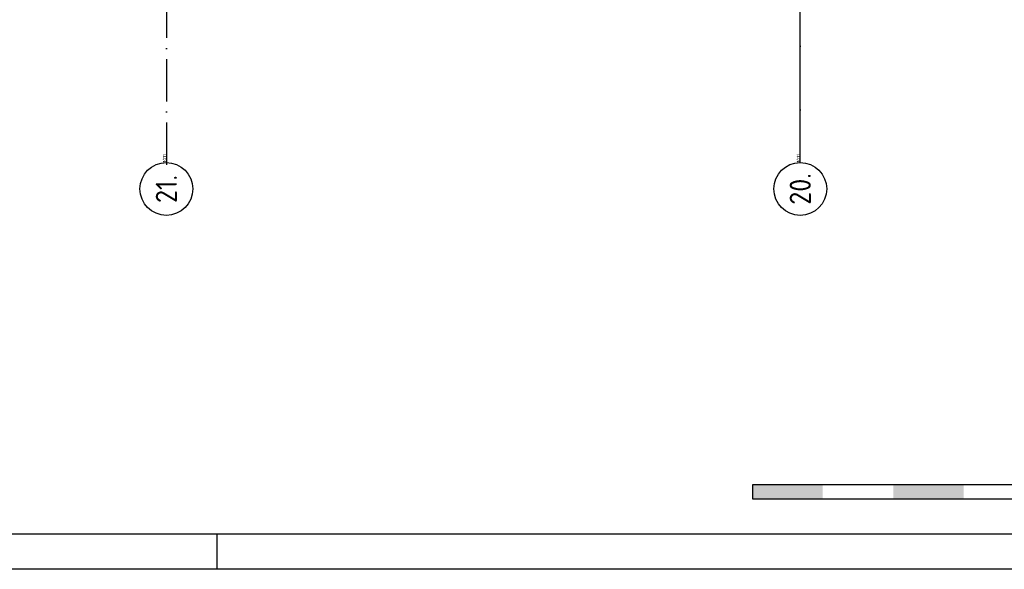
# Model space of a CAD drawing. Header units: millimetres. Extents: x -6587 to 170951, y 244 to 951952.
# Tile 24 of 102: x 73011 to 86990, y 244 to 8045. Entities that reach past the tile are written whole.
import ezdxf
from ezdxf.enums import TextEntityAlignment as Align

# ---------------------------------------------------------------- set-up
doc = ezdxf.new("R2010")
doc.units = ezdxf.units.MM
doc.header["$LTSCALE"] = 100
doc.linetypes.add('DASHDOT', pattern=[9, 6, -1.5, 0, -1.5])
doc.layers.get('0').update_dxf_attribs({"linetype": 'CONTINUOUS'})
for name, color, linetype in [('AL$7----_STRAMIEN', 1, 'DASHDOT'), ('ALN-----_BLOCKNAAM', 2, 'CONTINUOUS'), ('EL6431--_CCTV', 3, 'CONTINUOUS'), ('LIJN025', 10, 'CONTINUOUS'), ('LIJN050', 90, 'CONTINUOUS'), ('SCHAALBALK', 10, 'CONTINUOUS'), ('TEKST25', 10, 'CONTINUOUS'), ('TEKST35', 50, 'CONTINUOUS'), ('TEKST50', 90, 'CONTINUOUS')]:
    doc.layers.add(name, color=color, linetype=linetype)
doc.styles.add('ISO', font='ISO.SHX')
doc.styles.add('ROMAND', font='romand')
doc.styles.get("Standard").update_dxf_attribs({"font": 'iso.shx'})

# ---------------------------------------------------------------- blocks, each defined once
blk = doc.blocks.new('A0-G')
at = {"layer": 'LIJN025'}
blk.add_line((824, 0), (824, 5), dxfattribs=at)
blk.add_lwpolyline([(1189, 841), (1189, 0), (0, 0), (0, 841)], close=True, dxfattribs=at)
at = {"layer": 'LIJN050', "const_width": 0.2}
blk.add_lwpolyline([(1184, 836), (25, 836), (25, 5), (1184, 5)], close=True, dxfattribs=at)
at = {"layer": 'SCHAALBALK'}
for p, q in [((900, 12), (900, 10)), ((1000, 12), (900, 12)), ((900, 10), (1000, 10))]:
    blk.add_line(p, q, dxfattribs=at)
for points in [[(900, 10), (900, 12), (910, 10), (910, 12)], [(920, 10), (920, 12), (930, 10), (930, 12)]]:
    blk.add_solid(points, dxfattribs=at)
at = {"layer": 'TEKST25', "style": 'ROMAND', "width": 2.899115}
blk.add_attdef('STATUS', text='', height=2.5, dxfattribs=at).set_placement((1143, 71.5), (1182, 71.5), align=Align.FIT)
at = {"layer": 'TEKST25', "style": 'ISO'}
for tag, p in [('E', (1144.25, 66)), ('NAAM-E', (1155.75, 66)), ('DATUM-E', (1174, 66)), ('D', (1144.25, 61)), ('NAAM-D', (1155.75, 61)), ('DATUM-D', (1174, 61)), ('C', (1144.25, 56)), ('NAAM-C', (1155.75, 56)), ('DATUM-C', (1174, 56)), ('B', (1144.25, 51)), ('NAAM-B', (1155.75, 51)), ('DATUM-B', (1174, 51)), ('A', (1144.25, 46)), ('NAAM-A', (1155.75, 46)), ('DATUM-A', (1174, 46))]:
    blk.add_attdef(tag, text='', height=2.5, dxfattribs=at).set_placement(p, align=Align.CENTER)
for tag, p in [('DATUM', (1021.75, 36.25)), ('SCHAAL', (1057, 36.25)), ('GETEKEND', (1087.25, 36.25)), ('GECONTOL.', (1122, 36.25)), ('FORMAAT', (1152.25, 28.25))]:
    blk.add_attdef(tag, p, '', height=2.5, dxfattribs=at)
at = {"layer": 'TEKST35', "style": 'ISO'}
for tag, p in [('PROJECT', (1023.5, 72.5)), ('PLAATS', (1023.5, 63.5)), ('INSTALLATIE-REGEL1', (1023.5, 52.5)), ('INSTALLATIE-REGEL2', (1023.5, 43.5))]:
    blk.add_attdef(tag, p, '', height=4, dxfattribs=at)
blk.add_attdef('PROJ.NR.', text='', height=4, dxfattribs=at).set_placement((1170, 23), align=Align.CENTER)
at = {"layer": 'TEKST50', "style": 'ISO'}
blk.add_attdef('FILE-NAAM', text='', height=5, dxfattribs=at).set_placement((1162.5, 7.5), align=Align.CENTER)
blk = doc.blocks.new('1011')
at = {"layer": 'AL$7----_STRAMIEN', "color": 7, "linetype": 'Continuous'}
blk.add_circle((-750, 0), 750, dxfattribs=at)
at = {"layer": 'AL$7----_STRAMIEN', "color": 3, "linetype": 'Continuous'}
blk.add_attdef('STR-NAAM', text='', height=600, rotation=360, dxfattribs=at).set_placement((-750, 0), align=Align.MIDDLE)
at = {"layer": 'ALN-----_BLOCKNAAM', "linetype": 'Continuous'}
blk.add_text('1011', height=100, dxfattribs=at).set_placement((0, 0))

msp = doc.modelspace()

# ---------------------------------------------------------------- linework, layer by layer
at = {"layer": 'AL$7----_STRAMIEN', "color": 1}
for p, q in [((84092.8, 6017.7), (84092.8, 77759.8)), ((75092.8, 77693.7), (75092.8, 5951.5))]:
    msp.add_line(p, q, dxfattribs=at)
at = {"layer": 'EL6431--_CCTV'}
msp.add_lwpolyline([(84092.8, 6017.7), (84092.8, 9688.9)], dxfattribs=at)

# ---------------------------------------------------------------- block references
at = {"xscale": 100, "yscale": 100, "zscale": 100}
msp.add_blockref('A0-G', (-6587, 243.8), dxfattribs=at)
at = {"layer": 'AL$7----_STRAMIEN', "xscale": 0.5, "yscale": 0.5, "zscale": 0.5, "rotation": 90}
for p, values in [((75092.8, 6017.7), {'STR-NAAM': '21.'}), ((75092.8, 6017.7), {'STR-NAAM': '21.'}), ((84092.8, 6017.7), {'STR-NAAM': '20.'}), ((84092.8, 6017.7), {'STR-NAAM': '20.'})]:
    msp.add_blockref('1011', p, dxfattribs=at).add_auto_attribs(values)

doc.saveas('drawing.dxf')
